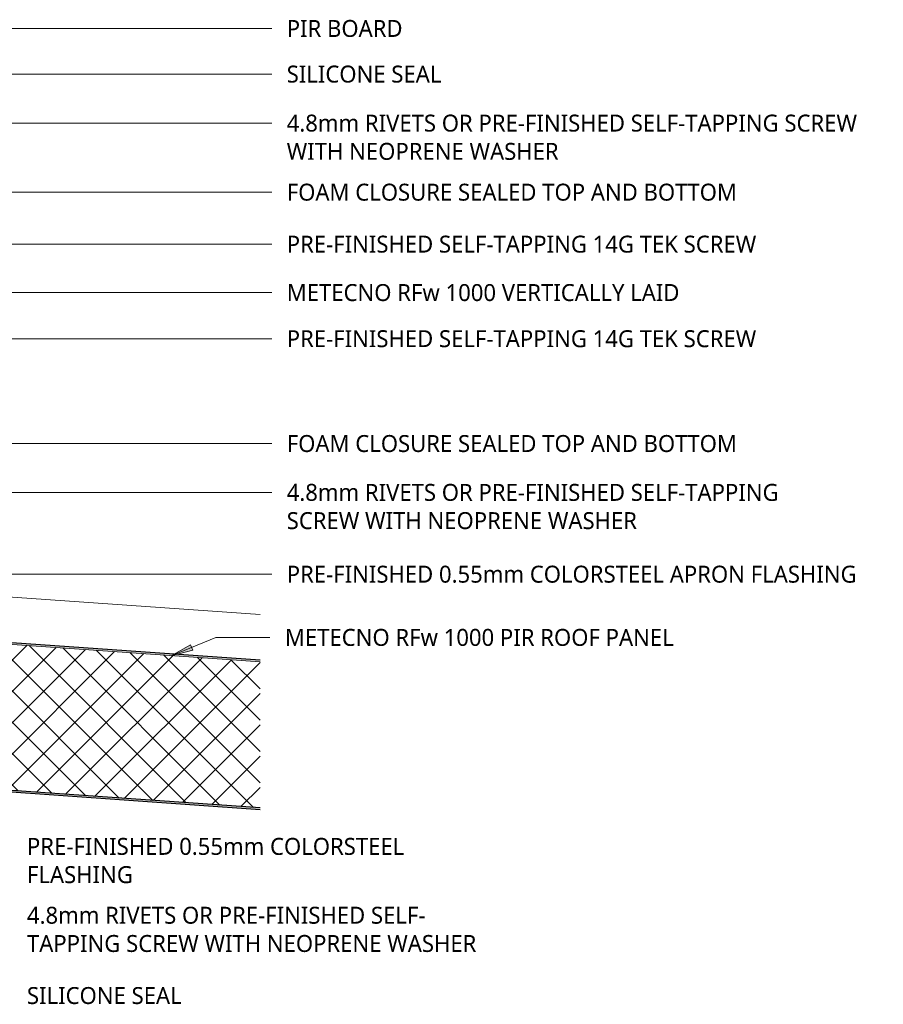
# Model space of a CAD drawing. Header units: millimetres. Extents: x -437 to 912, y -23 to 701.
# Tile 5 of 5: x 326 to 912, y -10 to 659. Entities that reach past the tile are written whole.
import ezdxf

# ---------------------------------------------------------------- set-up
doc = ezdxf.new("R2010")
doc.units = ezdxf.units.MM
doc.layers.add('A-DETL-GENF', color=92, linetype='Continuous', lineweight=13)
doc.layers.add('G-ANNO-TEXT', color=231, linetype='Continuous', lineweight=9)
doc.styles.add('Yu Gothic', font='Yu Gothic.ttf', dxfattribs={"height": 11.5})
pattern_1 = [(49, (-40.373, -288.566), (-11.32064, 9.8409), []), (139, (-40.373, -288.566), (-9.8409, -11.32064), [])]

# ---------------------------------------------------------------- blocks, each defined once
blk = doc.blocks.new('Thermospan Insulated Panel3 - 100mm-4464376-07  BARGE_PARAPET DETAIL3')
at = {"layer": 'A-DETL-GENF'}
for points in [[(432.45, -32), (432.38, -31), (17.9, -31), (0, 0), (0, -2), (17.32, -32), (290.76, -32)], [(439.44, -132), (439.37, -131), (0, -131), (0, -132), (394.16, -132)]]:
    blk.add_hatch(color=256, dxfattribs=at).paths.add_polyline_path(points)
h = blk.add_hatch(dxfattribs=at)
h.set_pattern_fill('FP_7', color=256, style=0, pattern_type=2)
h.set_pattern_definition(pattern_1)
h.paths.add_polyline_path([(17.32, -32), (0, -2), (0, -32)])
h = blk.add_hatch(dxfattribs=at)
h.set_pattern_fill('FP_7', color=256, style=0, pattern_type=2)
h.set_pattern_definition(pattern_1)
h.paths.add_polyline_path([(439.37, -131), (432.45, -32), (0, -32), (0, -131), (394.09, -131)])
at = {"layer": 'A-DETL-GENF', "lineweight": 25}
for p, q in [((17.9, -31), (0, 0)), ((0, 0), (0, -2)), ((114.39, -31), (17.9, -31)), ((136.61, -31), (114.39, -31)), ((432.38, -31), (136.61, -31)), ((439.37, -131), (0, -131)), ((0, -131), (0, -132)), ((0, -132), (439.44, -132))]:
    blk.add_line(p, q, dxfattribs=at)
at = {"layer": 'A-DETL-GENF'}
for p, q in [((0, 0), (0, -2)), ((0, 0), (113.85, 0)), ((17.32, -32), (0, -2)), ((0, -2), (0, -32)), ((113.85, 0), (136.07, 0)), ((136.07, 0), (430.21, 0)), ((0, -32), (0, -131)), ((0, -32), (17.32, -32)), ((432.45, -32), (17.32, -32))]:
    blk.add_line(p, q, dxfattribs=at)

msp = doc.modelspace()

# ---------------------------------------------------------------- hatches: boundary and pattern name
at = {"layer": 'G-ANNO-TEXT'}
msp.add_hatch(color=7, dxfattribs=at).paths.add_polyline_path([(429.21, 226.98), (443.83, 230.87), (442.32, 234.52)])

# ---------------------------------------------------------------- linework, layer by layer
at = {"layer": 'G-ANNO-TEXT', "color": 7}
for p, q in [((255.75, 653), (497.49, 653)), ((172.75, 622.03), (497.49, 622.03)), ((251.6, 588.73), (497.49, 588.73)), ((213.13, 541.83), (497.49, 541.83)), ((228.26, 506.54), (497.49, 506.54)), ((232.93, 473.65), (497.49, 473.65)), ((270.05, 442.33), (497.49, 442.33)), ((304.58, 371.13), (497.49, 371.13)), ((293.5, 337.96), (497.49, 337.96)), ((270.05, 282.41), (497.49, 282.41)), ((429.21, 226.98), (459.54, 239.48)), ((442.32, 234.52), (429.21, 226.98)), ((443.83, 230.87), (442.32, 234.52)), ((459.54, 239.48), (496.24, 239.48)), ((429.21, 226.98), (443.83, 230.87))]:
    msp.add_line(p, q, dxfattribs=at)

# ---------------------------------------------------------------- block references
at = {"layer": 'A-DETL-GENF', "rotation": 356}
msp.add_blockref('Thermospan Insulated Panel3 - 100mm-4464376-07  BARGE_PARAPET DETAIL3', (60.4, 285.05), dxfattribs=at)

# ---------------------------------------------------------------- texts
at = {"layer": 'G-ANNO-TEXT', "color": 7, "char_height": 11.5, "attachment_point": 1, "style": 'Yu Gothic', "bg_fill": 3, "box_fill_scale": 1.25, "bg_fill_color": 256, "bg_fill_true_color": 13158600, "bg_fill_transparency": 0}
for s, insert, width in [('PIR BOARD', (507.65, 658.75), 97.405), ('SILICONE SEAL', (507.65, 627.78), 133.0801), ('4.8mm RIVETS OR PRE-FINISHED SELF-TAPPING SCREW ', (507.65, 594.48), 497.8479), ('WITH NEOPRENE WASHER', (507.65, 575.3), 232.0885), ('FOAM CLOSURE SEALED TOP AND BOTTOM', (507.65, 547.58), 385.2108), ('PRE-FINISHED SELF-TAPPING 14G TEK SCREW', (507.65, 512.29), 411.6665), ('METECNO RFw 1000 VERTICALLY LAID', (507.65, 479.4), 337.1096), ('PRE-FINISHED SELF-TAPPING 14G TEK SCREW', (507.65, 448.08), 411.6665), ('FOAM CLOSURE SEALED TOP AND BOTTOM', (507.65, 376.88), 385.2108), ('4.8mm RIVETS OR PRE-FINISHED SELF-TAPPING ', (507.65, 343.71), 426.4977), ('SCREW WITH NEOPRENE WASHER', (507.65, 324.53), 301.0337), ('PRE-FINISHED 0.55mm COLORSTEEL APRON FLASHING ', (507.65, 288.16), 490.2319), ('METECNO RFw 1000 PIR ROOF PANEL', (506.4, 245.23), 330.2953), ('PRE-FINISHED 0.55mm COLORSTEEL ', (331.37, 103.31), 327.0885), ('FLASHING ', (331.37, 84.13), 95.4008), ('4.8mm RIVETS OR PRE-FINISHED SELF-', (331.37, 56.55), 344.7256), ('TAPPING SCREW WITH NEOPRENE WASHER', (331.37, 37.37), 385.2108), ('SILICONE SEAL', (331.37, 2.02), 133.0801)]:
    msp.add_mtext(s, dxfattribs=dict(at, insert=insert, width=width))

doc.saveas('drawing.dxf')
